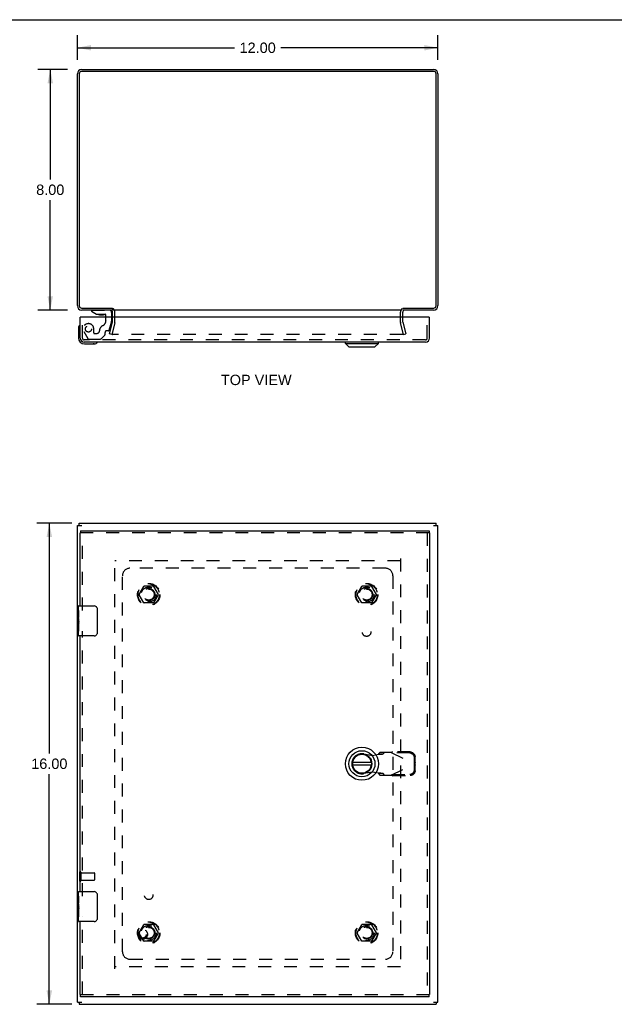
# Model space of a CAD drawing. Header units: inches. Extents: x 0 to 78.2, y 0 to 50.6.
# Tile 3 of 4: x 18.6 to 38.4, y 17.8 to 50.6. Entities that reach past the tile are written whole.
import ezdxf

# ---------------------------------------------------------------- set-up
doc = ezdxf.new("R2010")
doc.units = ezdxf.units.IN
doc.header["$LTSCALE"] = 4.298851
doc.header["$MEASUREMENT"] = 0
doc.linetypes.add('HIDDEN', pattern=[0.2, 0.1, -0.1])
doc.layers.get('0').update_dxf_attribs({"linetype": 'CONTINUOUS'})
for name, color, linetype in [('DEFAULT_2', 8, 'HIDDEN'), ('DIMENSIONS', 7, 'CONTINUOUS'), ('DOOR_ASSEMBLY', 7, 'CONTINUOUS'), ('SUBPANEL', 7, 'CONTINUOUS')]:
    doc.layers.add(name, color=color, linetype=linetype)
doc.styles.get("Standard").update_dxf_attribs({"font": 'arial.ttf'})
doc.dimstyles.new('DIMSTYLE_1', dxfattribs={"dimtxt": 0.344828, "dimasz": 0.45977, "dimexe": 0.09, "dimexo": 0.07, "dimgap": 0.0375, "dimtad": 0, "dimtih": 1, "dimtoh": 1, "dimzin": 4, "dimdsep": 46, "dimtxsty": 'Standard', "dimblk": '_FILLED', "dimblk1": '_FILLED', "dimblk2": '_FILLED', "dimcen": 0.09, "dimadec": 3, "dimazin": 1, "dimtfac": 1, "dimtdec": 3, "dimtofl": 0, "dimtmove": 0, "dimatfit": 3, "dimldrblk": '_FILLED', "dimfxl": 0, "dimtolj": 1, "dimtzin": 4, "dimarcsym": 0})

# ---------------------------------------------------------------- blocks, each defined once
blk = doc.blocks.new('_FILLED')
at = {"color": 0, "linetype": 'ByBlock'}
blk.add_solid([(0, 0), (-1, 0.2), (-1, -0.2)], dxfattribs=at)
blk = doc.blocks.new('*D1')
at = {"layer": 'DIMENSIONS', "color": 2, "linetype": 'Continuous'}
for p, q in [((20.541, 49.242), (20.541, 50.055)), ((32.541, 49.242), (32.541, 50.055)), ((20.541, 49.641), (25.766, 49.641)), ((32.541, 49.641), (27.316, 49.641))]:
    blk.add_line(p, q, dxfattribs=at)
at = {"layer": 'DIMENSIONS', "color": 2, "linetype": 'Continuous', "xscale": 0.4597701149, "yscale": 0.4597701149, "zscale": 0.4597701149, "rotation": 180}
blk.add_blockref('_FILLED', (20.541, 49.641), dxfattribs=at)
at = {"layer": 'DIMENSIONS', "color": 2, "linetype": 'Continuous', "xscale": 0.4597701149, "yscale": 0.4597701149, "zscale": 0.4597701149}
blk.add_blockref('_FILLED', (32.541, 49.641), dxfattribs=at)
at = {"layer": 'DIMENSIONS', "color": 2, "linetype": 'Continuous', "insert": (26.541, 49.814), "char_height": 0.3448, "width": 1.20497, "attachment_point": 2, "line_spacing_factor": 0.9}
blk.add_mtext('12.00', dxfattribs=at)
blk = doc.blocks.new('*D2')
at = {"layer": 'DIMENSIONS', "color": 2, "linetype": 'Continuous'}
for p, q in [((20.362, 33.832), (19.195, 33.832)), ((19.609, 33.832), (19.609, 26.177)), ((19.609, 17.832), (19.609, 25.487)), ((20.362, 17.832), (19.195, 17.832))]:
    blk.add_line(p, q, dxfattribs=at)
at = {"layer": 'DIMENSIONS', "color": 2, "linetype": 'Continuous', "xscale": 0.4597701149, "yscale": 0.4597701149, "zscale": 0.4597701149}
for p, rotation in [((19.609, 33.832), 90), ((19.609, 17.832), 270)]:
    blk.add_blockref('_FILLED', p, dxfattribs=dict(at, rotation=rotation))
at = {"layer": 'DIMENSIONS', "color": 2, "linetype": 'Continuous', "insert": (19.609, 26.004), "char_height": 0.3448, "width": 1.20497, "attachment_point": 2, "line_spacing_factor": 0.9}
blk.add_mtext('16.00', dxfattribs=at)
blk = doc.blocks.new('*D3')
at = {"layer": 'DIMENSIONS', "color": 2, "linetype": 'Continuous'}
for p, q in [((20.219, 48.92), (19.226, 48.92)), ((19.64, 48.92), (19.64, 45.265)), ((19.64, 40.92), (19.64, 44.575)), ((20.219, 40.92), (19.226, 40.92))]:
    blk.add_line(p, q, dxfattribs=at)
at = {"layer": 'DIMENSIONS', "color": 2, "linetype": 'Continuous', "xscale": 0.4597701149, "yscale": 0.4597701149, "zscale": 0.4597701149}
for p, rotation in [((19.64, 48.92), 90), ((19.64, 40.92), 270)]:
    blk.add_blockref('_FILLED', p, dxfattribs=dict(at, rotation=rotation))
at = {"layer": 'DIMENSIONS', "color": 2, "linetype": 'Continuous', "insert": (19.64, 45.092), "char_height": 0.3448, "width": 0.93706, "attachment_point": 2, "line_spacing_factor": 0.9}
blk.add_mtext('8.00', dxfattribs=at)

msp = doc.modelspace()

# ---------------------------------------------------------------- linework, layer by layer
at = {"color": 7, "linetype": 'Continuous'}
for p, q in [((0, 50.575), (78.161, 50.575)), ((21.716, 40.981), (21.716, 40.92)), ((20.604, 33.757), (20.604, 33.832)), ((32.478, 33.757), (32.478, 33.832)), ((20.604, 17.907), (20.604, 17.832)), ((32.478, 17.907), (32.478, 17.832))]:
    msp.add_line(p, q, dxfattribs=at)
at = {"color": 3, "linetype": 'Continuous'}
for p, q in [((32.398, 48.857), (20.684, 48.857)), ((20.686, 48.92), (32.396, 48.92)), ((20.541, 41.065), (20.541, 48.775)), ((20.604, 48.777), (20.604, 41.063)), ((32.478, 41.063), (32.478, 48.777)), ((32.541, 48.775), (32.541, 41.065)), ((20.684, 40.983), (21.713, 40.983)), ((31.369, 40.983), (32.398, 40.983)), ((21.716, 40.92), (20.686, 40.92)), ((21.716, 40.677), (21.716, 40.85)), ((31.339, 40.92), (21.743, 40.92)), ((32.396, 40.92), (31.366, 40.92)), ((31.366, 40.677), (31.366, 40.85)), ((20.541, 17.907), (20.541, 33.757)), ((20.541, 33.757), (20.686, 33.757)), ((20.604, 33.832), (32.478, 33.832)), ((32.396, 33.757), (32.541, 33.757)), ((32.541, 17.907), (32.541, 33.757)), ((20.541, 17.907), (20.686, 17.907)), ((20.604, 17.832), (32.478, 17.832)), ((32.396, 17.907), (32.541, 17.907))]:
    msp.add_line(p, q, dxfattribs=at)
for centre, radius, start, end in [((20.686, 48.775), 0.145, 90, 180), ((20.684, 48.777), 0.08, 90, 180), ((32.396, 48.775), 0.145, 0, 90), ((32.398, 48.777), 0.08, 0, 90), ((20.686, 41.065), 0.145, 180, 270), ((20.684, 41.063), 0.08, 180, 270), ((32.396, 41.065), 0.145, 270, 360), ((32.398, 41.063), 0.08, 270, 360), ((21.646, 40.85), 0.07, 0, 84.4574), ((31.436, 40.85), 0.07, 95.5425, 180)]:
    msp.add_arc(centre, radius, start, end, dxfattribs=at)
at = {"layer": 'DEFAULT_2', "color": 8, "linetype": 'HIDDEN'}
for p, q in [((21.716, 40.521), (21.716, 40.677)), ((21.791, 40.521), (21.791, 40.85)), ((31.291, 40.521), (31.291, 40.85)), ((31.366, 40.521), (31.366, 40.677)), ((21.612, 40.127), (21.715, 40.511)), ((21.787, 40.492), (21.684, 40.107)), ((31.398, 40.107), (31.295, 40.492)), ((31.367, 40.511), (31.47, 40.127)), ((21.684, 40.107), (21.612, 40.127)), ((31.367, 40.107), (21.716, 40.107)), ((31.398, 40.107), (31.47, 40.127)), ((21.791, 19.007), (21.791, 32.657)), ((31.289, 32.582), (21.793, 32.582)), ((31.291, 32.657), (31.291, 19.007)), ((22.599, 31.462), (22.753, 31.73)), ((22.753, 31.185), (22.599, 31.452)), ((23.071, 31.735), (22.762, 31.735)), ((23.079, 31.73), (23.234, 31.462)), ((23.234, 31.452), (23.079, 31.185)), ((29.849, 31.462), (30.003, 31.73)), ((30.003, 31.185), (29.849, 31.452)), ((30.321, 31.735), (30.012, 31.735)), ((30.329, 31.73), (30.484, 31.462)), ((30.484, 31.452), (30.329, 31.185)), ((23.071, 31.18), (22.762, 31.18)), ((30.321, 31.18), (30.012, 31.18)), ((20.616, 22.224), (20.616, 21.94)), ((20.659, 22.224), (20.659, 21.94)), ((20.659, 22.206), (21.106, 22.206)), ((20.659, 21.958), (21.106, 21.958)), ((21.116, 22.196), (21.116, 21.968)), ((22.599, 20.212), (22.753, 20.48)), ((23.071, 20.485), (22.762, 20.485)), ((23.079, 20.48), (23.234, 20.212)), ((29.849, 20.212), (30.003, 20.48)), ((30.321, 20.485), (30.012, 20.485)), ((30.329, 20.48), (30.484, 20.212)), ((22.753, 19.935), (22.599, 20.202)), ((23.234, 20.202), (23.079, 19.935)), ((30.003, 19.935), (29.849, 20.202)), ((30.484, 20.202), (30.329, 19.935)), ((23.071, 19.93), (22.762, 19.93)), ((30.321, 19.93), (30.012, 19.93)), ((31.289, 19.082), (21.793, 19.082))]:
    msp.add_line(p, q, dxfattribs=at)
for points in [[(21.696, 40.131), (21.696, 40.13), (21.696, 40.129), (21.696, 40.127), (21.696, 40.127)], [(21.696, 40.127), (21.696, 40.126), (21.696, 40.124), (21.696, 40.123), (21.696, 40.121), (21.697, 40.12), (21.698, 40.119), (21.698, 40.117), (21.699, 40.116), (21.7, 40.115), (21.701, 40.114), (21.702, 40.113), (21.703, 40.112), (21.704, 40.111), (21.706, 40.11), (21.707, 40.109)], [(21.716, 40.107), (21.714, 40.107), (21.713, 40.108), (21.711, 40.108), (21.71, 40.108), (21.708, 40.109), (21.707, 40.109)], [(31.387, 40.127), (31.387, 40.126), (31.386, 40.124), (31.386, 40.123), (31.386, 40.121), (31.385, 40.12), (31.385, 40.119), (31.384, 40.117), (31.383, 40.116), (31.382, 40.115), (31.381, 40.114), (31.38, 40.113), (31.379, 40.112), (31.378, 40.111), (31.377, 40.11), (31.375, 40.109), (31.374, 40.109), (31.373, 40.108), (31.371, 40.108), (31.37, 40.108), (31.368, 40.107), (31.367, 40.107)], [(31.386, 40.131), (31.386, 40.13), (31.386, 40.129), (31.387, 40.127), (31.387, 40.127)]]:
    msp.add_lwpolyline(points, dxfattribs=at)
for centre, radius in [((22.916, 31.457), 0.372), ((22.916, 31.457), 0.356), ((30.166, 31.457), 0.372), ((30.166, 31.457), 0.356), ((22.916, 31.457), 0.204), ((22.916, 31.457), 0.183), ((30.166, 31.457), 0.204), ((30.166, 31.457), 0.183), ((22.916, 20.207), 0.372), ((22.916, 20.207), 0.356), ((22.916, 20.207), 0.204), ((22.916, 20.207), 0.183), ((30.166, 20.207), 0.372), ((30.166, 20.207), 0.356), ((30.166, 20.207), 0.204), ((30.166, 20.207), 0.183)]:
    msp.add_circle(centre, radius, dxfattribs=at)
for centre, radius, start, end in [((21.646, 40.85), 0.145, 0, 51.2451), ((31.436, 40.85), 0.145, 128.7549, 180), ((21.676, 40.521), 0.04, 345, 360), ((21.676, 40.521), 0.115, 345, 360), ((31.406, 40.521), 0.115, 180, 195), ((31.406, 40.521), 0.04, 180, 195), ((22.607, 31.457), 0.01, 150.0117, 209.9873), ((22.762, 31.725), 0.01, 90.0113, 149.988), ((23.071, 31.725), 0.01, 30.0108, 89.9876), ((23.225, 31.457), 0.01, 330.0117, 29.9873), ((29.857, 31.457), 0.01, 150.0117, 209.9873), ((30.012, 31.725), 0.01, 90.0113, 149.988), ((30.321, 31.725), 0.01, 30.0108, 89.9876), ((30.475, 31.457), 0.01, 330.0117, 29.9873), ((22.762, 31.19), 0.01, 210.0108, 269.9876), ((23.071, 31.19), 0.01, 270.0113, 329.988), ((30.012, 31.19), 0.01, 210.0108, 269.9876), ((30.321, 31.19), 0.01, 270.0113, 329.988), ((20.638, 22.224), 0.0215, 0, 180), ((20.638, 21.94), 0.0215, 180, 360), ((21.106, 22.196), 0.01, 0, 90), ((21.106, 21.968), 0.01, 270, 360), ((22.762, 20.475), 0.01, 90.0113, 149.988), ((23.071, 20.475), 0.01, 30.0108, 89.9876), ((30.012, 20.475), 0.01, 90.0113, 149.988), ((30.321, 20.475), 0.01, 30.0108, 89.9876), ((22.607, 20.207), 0.01, 150.0117, 209.9873), ((23.225, 20.207), 0.01, 330.0117, 29.9873), ((29.857, 20.207), 0.01, 150.0117, 209.9873), ((30.475, 20.207), 0.01, 330.0117, 29.9873), ((22.762, 19.94), 0.01, 210.0108, 269.9876), ((23.071, 19.94), 0.01, 270.0113, 329.988), ((30.012, 19.94), 0.01, 210.0108, 269.9876), ((30.321, 19.94), 0.01, 270.0113, 329.988)]:
    msp.add_arc(centre, radius, start, end, dxfattribs=at)
at = {"layer": 'DOOR_ASSEMBLY', "color": 3, "linetype": 'Continuous'}
for p, q in [((20.636, 39.987), (20.636, 40.677)), ((32.233, 40.677), (20.664, 40.677)), ((32.261, 39.987), (32.261, 40.677)), ((32.126, 39.852), (20.771, 39.852)), ((20.636, 31.082), (20.636, 33.507)), ((20.649, 33.582), (32.248, 33.582)), ((32.261, 33.507), (32.261, 18.157)), ((20.636, 21.582), (20.636, 30.082)), ((20.636, 18.157), (20.636, 20.582)), ((32.248, 18.082), (20.649, 18.082))]:
    msp.add_line(p, q, dxfattribs=at)
at = {"layer": 'DOOR_ASSEMBLY', "color": 7, "linetype": 'Continuous'}
for p, q in [((20.664, 40.677), (20.636, 40.677)), ((21.01, 40.92), (21.01, 40.88)), ((21.01, 40.88), (21.18, 40.782)), ((21.18, 40.782), (21.462, 40.782)), ((21.274, 40.765), (21.414, 40.765)), ((21.494, 40.677), (21.494, 40.75)), ((21.679, 40.841), (21.679, 40.677)), ((32.233, 40.677), (32.261, 40.677)), ((20.576, 40.281), (20.576, 39.992)), ((20.623, 40.417), (20.623, 40.417)), ((20.776, 39.792), (21.065, 39.792)), ((21.103, 39.795), (21.065, 39.792)), ((21.194, 39.837), (21.198, 39.838)), ((21.198, 39.838), (21.199, 39.838)), ((29.459, 39.812), (29.459, 39.852)), ((29.459, 39.812), (30.562, 39.812)), ((29.577, 39.694), (29.459, 39.812)), ((29.577, 39.694), (30.444, 39.694)), ((30.444, 39.694), (30.562, 39.812)), ((30.562, 39.812), (30.562, 39.852)), ((20.636, 33.507), (20.649, 33.507)), ((20.649, 33.582), (20.649, 33.507)), ((32.248, 33.582), (32.248, 33.507)), ((32.261, 33.507), (32.248, 33.507)), ((20.576, 30.923), (20.576, 31.067)), ((20.576, 30.844), (20.576, 30.92)), ((20.585, 30.865), (20.576, 30.865)), ((20.576, 30.834), (20.576, 30.844)), ((20.576, 30.697), (20.576, 30.834)), ((20.586, 30.697), (20.586, 30.854)), ((20.591, 31.082), (21.101, 31.082)), ((21.201, 30.982), (21.201, 30.182)), ((20.576, 30.667), (20.576, 30.697)), ((20.576, 30.697), (20.586, 30.697)), ((20.579, 30.634), (20.576, 30.634)), ((20.576, 30.503), (20.585, 30.503)), ((20.576, 30.467), (20.586, 30.467)), ((20.586, 30.514), (20.586, 30.567)), ((20.586, 30.236), (20.586, 30.467)), ((20.576, 30.236), (20.576, 30.404)), ((20.576, 30.404), (20.586, 30.404)), ((20.576, 30.097), (20.576, 30.236)), ((20.576, 30.236), (20.586, 30.236)), ((21.101, 30.082), (20.591, 30.082)), ((30.323, 25.871), (29.698, 25.871)), ((29.698, 25.792), (30.323, 25.792)), ((20.576, 21.423), (20.576, 21.567)), ((20.576, 21.344), (20.576, 21.42)), ((20.585, 21.365), (20.576, 21.365)), ((20.576, 21.334), (20.576, 21.344)), ((20.576, 21.197), (20.576, 21.334)), ((20.586, 21.197), (20.586, 21.354)), ((20.591, 21.582), (21.101, 21.582)), ((21.201, 21.482), (21.201, 20.682)), ((20.576, 21.167), (20.576, 21.197)), ((20.576, 21.197), (20.586, 21.197)), ((20.576, 21.059), (20.576, 21.165)), ((20.579, 21.134), (20.576, 21.134)), ((20.576, 21.043), (20.576, 21.059)), ((20.576, 21.003), (20.585, 21.003)), ((20.576, 20.967), (20.586, 20.967)), ((20.586, 21.014), (20.586, 21.067)), ((20.586, 20.736), (20.586, 20.967)), ((20.576, 20.736), (20.576, 20.904)), ((20.576, 20.904), (20.586, 20.904)), ((20.576, 20.597), (20.576, 20.736)), ((20.576, 20.736), (20.586, 20.736)), ((21.101, 20.582), (20.591, 20.582)), ((20.636, 18.157), (20.649, 18.157)), ((20.649, 18.082), (20.649, 18.157)), ((32.261, 18.157), (32.248, 18.157)), ((32.248, 18.082), (32.248, 18.157))]:
    msp.add_line(p, q, dxfattribs=at)
at = {"layer": 'DOOR_ASSEMBLY', "color": 8, "linetype": 'HIDDEN'}
for p, q in [((20.711, 39.987), (20.711, 40.677)), ((21.01, 40.92), (21.6, 40.92)), ((21.494, 40.569), (21.494, 40.677)), ((21.679, 40.677), (21.679, 40.546)), ((32.186, 39.987), (32.186, 40.677)), ((21.088, 40.156), (21.088, 40.29)), ((21.605, 40.254), (21.675, 40.514)), ((20.758, 40.201), (20.888, 39.976)), ((20.923, 39.956), (21.308, 39.956)), ((21.104, 40.141), (21.188, 40.141)), ((21.458, 40.088), (21.337, 39.967)), ((21.462, 40.099), (21.462, 40.172)), ((21.575, 40.231), (21.521, 40.231)), ((32.126, 39.927), (20.771, 39.927)), ((32.248, 33.507), (20.649, 33.507)), ((20.711, 30.927), (20.711, 33.507)), ((32.186, 33.507), (32.186, 18.157)), ((20.711, 21.427), (20.711, 30.237)), ((30.607, 26.206), (30.566, 26.159)), ((30.981, 26.206), (30.607, 26.206)), ((30.721, 26.159), (30.762, 26.206)), ((30.981, 26.206), (31.768, 25.832)), ((31.009, 26.192), (31.029, 26.234)), ((31.62, 26.224), (31.029, 26.234)), ((30.071, 26.161), (30.365, 26.107)), ((30.365, 26.107), (30.562, 26.145)), ((30.566, 26.159), (30.721, 26.159)), ((31.6, 26.182), (31.009, 26.192)), ((31.762, 25.835), (31.759, 26.027)), ((31.782, 25.876), (31.762, 25.835)), ((31.782, 25.876), (31.778, 26.069)), ((31.782, 25.876), (31.78, 25.869)), ((30.365, 25.556), (30.071, 25.502)), ((30.562, 25.518), (30.365, 25.556)), ((30.981, 25.457), (31.768, 25.832)), ((31.759, 25.636), (31.762, 25.828)), ((31.762, 25.828), (31.782, 25.787)), ((31.773, 25.847), (31.768, 25.832)), ((31.778, 25.594), (31.782, 25.787)), ((30.721, 25.504), (30.566, 25.504)), ((30.566, 25.504), (30.607, 25.457)), ((30.607, 25.457), (30.981, 25.457)), ((30.762, 25.457), (30.721, 25.504)), ((31.009, 25.471), (31.6, 25.481)), ((31.029, 25.429), (31.009, 25.471)), ((31.029, 25.429), (31.62, 25.439)), ((20.711, 18.157), (20.711, 20.737)), ((20.649, 18.157), (32.248, 18.157))]:
    msp.add_line(p, q, dxfattribs=at)
at = {"layer": 'DOOR_ASSEMBLY', "color": 7, "linetype": 'Continuous'}
for points in [[(20.623, 40.417), (20.622, 40.415), (20.622, 40.414), (20.621, 40.41)], [(21.199, 39.838), (21.201, 39.838), (21.201, 39.839)], [(20.576, 30.923), (20.576, 30.92), (20.577, 30.915), (20.578, 30.91), (20.579, 30.904), (20.58, 30.897), (20.582, 30.89), (20.583, 30.881), (20.584, 30.872), (20.585, 30.863), (20.586, 30.854)], [(21.194, 31.018), (21.196, 31.013), (21.198, 31.007), (21.199, 31.001), (21.2, 30.995), (21.201, 30.988), (21.201, 30.982)], [(20.576, 30.667), (20.576, 30.66), (20.577, 30.652), (20.578, 30.644), (20.579, 30.635), (20.58, 30.626), (20.581, 30.617), (20.582, 30.608), (20.583, 30.599), (20.584, 30.591), (20.585, 30.582), (20.586, 30.574), (20.586, 30.567)], [(20.576, 30.404), (20.576, 30.528), (20.576, 30.531), (20.576, 30.665)], [(20.586, 30.514), (20.586, 30.507), (20.585, 30.501), (20.585, 30.495), (20.584, 30.489), (20.584, 30.483), (20.583, 30.478)], [(21.201, 30.182), (21.201, 30.176), (21.2, 30.17), (21.199, 30.163), (21.198, 30.157), (21.196, 30.152), (21.194, 30.146)], [(20.576, 21.423), (20.576, 21.42), (20.577, 21.415), (20.578, 21.41), (20.579, 21.404), (20.58, 21.397), (20.582, 21.39), (20.583, 21.381), (20.584, 21.372), (20.585, 21.363), (20.586, 21.354)], [(21.194, 21.518), (21.196, 21.513), (21.198, 21.507), (21.199, 21.501), (21.2, 21.495), (21.201, 21.488), (21.201, 21.482)], [(20.576, 21.167), (20.576, 21.16), (20.577, 21.152), (20.578, 21.144), (20.579, 21.135), (20.58, 21.126), (20.581, 21.117), (20.582, 21.108), (20.583, 21.099), (20.584, 21.091), (20.585, 21.082), (20.586, 21.074), (20.586, 21.067)], [(20.576, 20.904), (20.576, 21.028), (20.576, 21.031), (20.576, 21.043)], [(20.586, 21.014), (20.586, 21.007), (20.585, 21.001), (20.585, 20.995), (20.584, 20.989), (20.584, 20.983), (20.583, 20.978)], [(21.201, 20.682), (21.201, 20.676), (21.2, 20.67), (21.199, 20.663), (21.198, 20.657), (21.196, 20.652), (21.194, 20.646)]]:
    msp.add_lwpolyline(points, dxfattribs=at)
at = {"layer": 'DOOR_ASSEMBLY', "color": 8, "linetype": 'HIDDEN'}
for points in [[(30.981, 26.206), (30.989, 26.21), (30.997, 26.215), (31.005, 26.22), (31.013, 26.225), (31.021, 26.229), (31.029, 26.234)], [(31.62, 26.224), (31.635, 26.223), (31.65, 26.22), (31.665, 26.216), (31.68, 26.211), (31.694, 26.204), (31.707, 26.196), (31.719, 26.187), (31.731, 26.177), (31.741, 26.166), (31.751, 26.154), (31.759, 26.141), (31.765, 26.127), (31.771, 26.113), (31.775, 26.099), (31.777, 26.084), (31.778, 26.069)], [(30.562, 26.145), (30.578, 26.146), (30.594, 26.147), (30.609, 26.148), (30.624, 26.149), (30.639, 26.15), (30.653, 26.151), (30.666, 26.152), (30.677, 26.153), (30.688, 26.154), (30.697, 26.155), (30.705, 26.156), (30.712, 26.157), (30.717, 26.158), (30.721, 26.159)], [(30.566, 26.159), (30.565, 26.157), (30.565, 26.155), (30.564, 26.152), (30.564, 26.15), (30.563, 26.147), (30.562, 26.145)], [(31.759, 26.027), (31.758, 26.042), (31.755, 26.057), (31.751, 26.072), (31.746, 26.086), (31.739, 26.099), (31.731, 26.112), (31.721, 26.124), (31.711, 26.136), (31.699, 26.146), (31.687, 26.155), (31.674, 26.163), (31.66, 26.169), (31.645, 26.175), (31.63, 26.179), (31.615, 26.181), (31.6, 26.182)], [(31.78, 25.869), (31.775, 25.854), (31.773, 25.847)], [(31.6, 25.481), (31.615, 25.482), (31.63, 25.484), (31.645, 25.488), (31.66, 25.494), (31.674, 25.5), (31.687, 25.508), (31.699, 25.517), (31.711, 25.527), (31.721, 25.539), (31.731, 25.551), (31.739, 25.564), (31.746, 25.577), (31.751, 25.591), (31.755, 25.606), (31.758, 25.621), (31.759, 25.636)], [(31.778, 25.594), (31.777, 25.579), (31.775, 25.564), (31.771, 25.55), (31.765, 25.536), (31.759, 25.522), (31.751, 25.509), (31.741, 25.497), (31.731, 25.486), (31.719, 25.476), (31.707, 25.467), (31.694, 25.459), (31.68, 25.452), (31.665, 25.447), (31.65, 25.443), (31.635, 25.44), (31.62, 25.439)], [(31.768, 25.832), (31.773, 25.816), (31.775, 25.809)], [(31.775, 25.809), (31.78, 25.794), (31.782, 25.787)], [(30.721, 25.504), (30.717, 25.505), (30.712, 25.506), (30.705, 25.507), (30.697, 25.508), (30.688, 25.509), (30.677, 25.51), (30.666, 25.511), (30.653, 25.512), (30.639, 25.513), (30.624, 25.514), (30.609, 25.515), (30.594, 25.516), (30.578, 25.517), (30.562, 25.518)], [(30.562, 25.518), (30.563, 25.516), (30.564, 25.513), (30.564, 25.511), (30.565, 25.508), (30.565, 25.506), (30.566, 25.504)], [(31.029, 25.429), (31.021, 25.434), (31.013, 25.438), (31.005, 25.443), (30.997, 25.448), (30.989, 25.453), (30.981, 25.457)]]:
    msp.add_lwpolyline(points, dxfattribs=at)
for centre, radius in [((20.911, 40.29), 0.102), ((22.711, 20.157), 0.164), ((22.711, 20.157), 0.124)]:
    msp.add_circle(centre, radius, dxfattribs=at)
at = {"layer": 'DOOR_ASSEMBLY', "color": 7, "linetype": 'Continuous'}
for radius in [0.551, 0.433, 0.329, 0.317]:
    msp.add_circle((30.011, 25.832), radius, dxfattribs=at)
for centre, radius, start, end in [((21.274, 40.855), 0.09, 234.5318, 270), ((21.414, 40.855), 0.09, 270, 305.2253), ((21.462, 40.75), 0.0317, 0, 90), ((21.6, 40.841), 0.0787, 0, 90), ((20.826, 40.281), 0.25, 149.1101, 180), ((20.624, 40.402), 0.015, 96.3796, 149.1101), ((20.621, 40.402), 0.015, 0, 83.6204), ((20.776, 39.992), 0.2, 180, 270), ((21.065, 40.042), 0.25, 270, 300.8899), ((21.186, 39.837), 0.015, 6.3796, 90), ((21.186, 39.84), 0.015, 300.8899, 353.6204), ((20.591, 31.067), 0.015, 90, 180), ((21.101, 30.982), 0.1, 21.1999, 90), ((21.101, 30.182), 0.1, 270, 338.8001), ((20.591, 30.097), 0.015, 180, 270), ((30.011, 25.832), 0.315, 10.0787, 349.9213), ((20.591, 21.567), 0.015, 90, 180), ((21.101, 21.482), 0.1, 21.1999, 90), ((21.101, 20.682), 0.1, 270, 338.8001), ((20.591, 20.597), 0.015, 180, 270)]:
    msp.add_arc(centre, radius, start, end, dxfattribs=at)
at = {"layer": 'DOOR_ASSEMBLY', "color": 8, "linetype": 'HIDDEN'}
for centre, radius, start, end in [((20.911, 40.29), 0.177, 0, 210), ((21.462, 40.231), 0.185, 114.7322, 180), ((21.307, 40.569), 0.188, 294.7322, 360), ((21.554, 40.546), 0.125, 345, 360), ((20.771, 39.987), 0.06, 180, 270), ((20.923, 39.996), 0.04, 210, 270), ((21.104, 40.156), 0.0156, 180, 270), ((21.188, 40.231), 0.09, 270, 360), ((21.308, 39.996), 0.04, 270, 315), ((21.447, 40.099), 0.0156, 315, 360), ((21.521, 40.172), 0.0591, 90, 180), ((21.575, 40.262), 0.0312, 270, 345), ((32.126, 39.987), 0.06, 270, 360), ((30.011, 25.832), 0.335, 79.673, 280.327)]:
    msp.add_arc(centre, radius, start, end, dxfattribs=at)
at = {"layer": 'DOOR_ASSEMBLY', "color": 3, "linetype": 'Continuous'}
for centre, start, end in [((20.771, 39.987), 180, 270), ((32.126, 39.987), 270, 360)]:
    msp.add_arc(centre, 0.135, start, end, dxfattribs=at)
at = {"layer": 'DOOR_ASSEMBLY', "color": 7, "linetype": 'Continuous'}
for centre in [(20.776, 30.5), (20.776, 21)]:
    msp.add_ellipse(centre, major_axis=(0.2, 0), ratio=0.432808, start_param=3.141593, end_param=3.403409, dxfattribs=at)
at = {"layer": 'SUBPANEL', "color": 8, "linetype": 'HIDDEN'}
for p, q in [((30.791, 32.332), (22.291, 32.332)), ((22.041, 19.582), (22.041, 32.082)), ((31.041, 32.082), (31.041, 19.582)), ((22.291, 19.332), (30.791, 19.332))]:
    msp.add_line(p, q, dxfattribs=at)
for centre, radius in [((22.916, 31.457), 0.25), ((30.166, 31.457), 0.25), ((30.166, 30.207), 0.141), ((22.916, 21.457), 0.141), ((22.916, 20.207), 0.25), ((30.166, 20.207), 0.25)]:
    msp.add_circle(centre, radius, dxfattribs=at)
for centre, start, end in [((22.291, 32.082), 90, 180), ((30.791, 32.082), 0, 90), ((22.291, 19.582), 180, 270), ((30.791, 19.582), 270, 360)]:
    msp.add_arc(centre, 0.25, start, end, dxfattribs=at)

# ---------------------------------------------------------------- texts
at = {"layer": 'DIMENSIONS', "color": 2, "linetype": 'Continuous', "insert": (26.495, 38.768), "char_height": 0.3448, "width": 2.3497, "attachment_point": 2, "line_spacing_factor": 0.9}
msp.add_mtext('TOP VIEW', dxfattribs=at)

# ---------------------------------------------------------------- dimensions: what is measured, and where the dimension line sits
at = {"layer": 'DIMENSIONS', "color": 2, "linetype": 'Continuous'}
dim = msp.add_linear_dim(base=(32.541, 49.641), p1=(20.541, 50.125), p2=(32.541, 50.125), dimstyle='DIMSTYLE_1', dxfattribs=at)
dim.commit()
dim.dimension.update_dxf_attribs({"geometry": '*D1', "text_midpoint": (26.556, 49.639), "dimtype": 160})
for base, p1, p2, picture, middle in [((19.64, 40.92), (20.289, 48.92), (20.289, 40.92), '*D3', (19.638, 44.918)), ((19.609, 17.832), (20.432, 33.832), (20.432, 17.832), '*D2', (19.624, 25.83))]:
    dim = msp.add_linear_dim(base=base, p1=p1, p2=p2, angle=270, dimstyle='DIMSTYLE_1', dxfattribs=at)
    dim.commit()
    dim.dimension.update_dxf_attribs({"geometry": picture, "text_midpoint": middle, "dimtype": 160})

doc.saveas('drawing.dxf')
